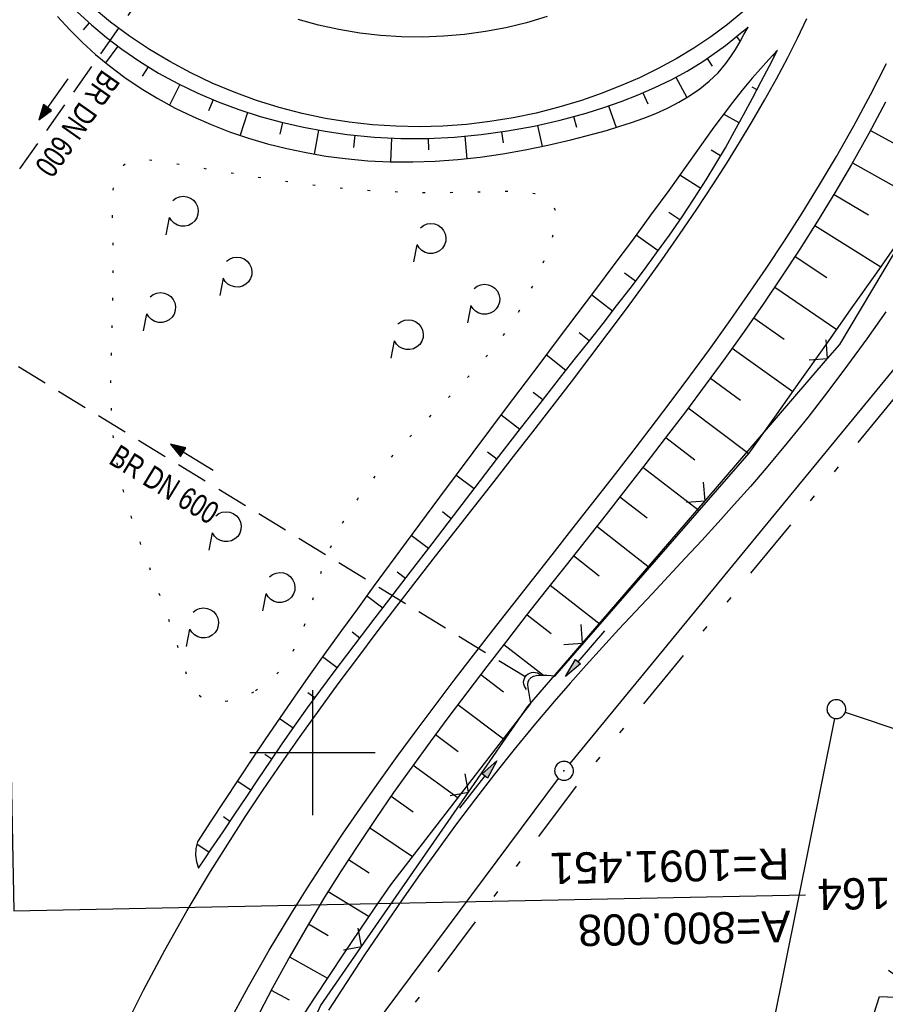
# Model space of a CAD drawing. Extents: x 510526 to 513920, y 467229 to 478797.
# Tile 132 of 256: x 510877 to 510946, y 472080 to 472159. Entities that reach past the tile are written whole.
import ezdxf

# ---------------------------------------------------------------- set-up
doc = ezdxf.new("R2010")
doc.units = 0
doc.header["$LTSCALE"] = 10
doc.header["$MEASUREMENT"] = 0
for name, pattern in [('AUSGEZOGEN', [0]), ('LT00', [0]), ('LT07', [0.22, 0.02, -0.2]), ('LT09', [0.54, 0.2, -0.1, 0.02, -0.1, 0.02, -0.1]), ('STRICHLINIE2', [0.375, 0.25, -0.125])]:
    doc.linetypes.add(name, pattern=pattern)
doc.layers.get('0').update_dxf_attribs({"linetype": 'LT00'})
for name, color, linetype in [('-EL-020', 250, 'LT00'), ('-Halt-Pfeil', 4, 'LT00'), ('-Haltung', 182, 'STRICHLINIE2'), ('-Haltungsbeschriftung', 182, 'LT00'), ('DFK_AB_L', 21, 'LT00'), ('DFK_AB_P', 7, 'LT00'), ('DFK_GZPKT', 250, 'LT00'), ('DFK_KATASTER', 250, 'LT00'), ('DFK_NUTZUNG', 250, 'LT00'), ('GEHOELZ_SYMB', 252, 'Continuous'), ('GEMARKUNGSGRENZE', 3, 'LT09'), ('PFEIL', 140, 'AUSGEZOGEN'), ('V94_AFBR_BAB', 250, 'LT00'), ('V94_BOESCH', 250, 'LT00'), ('V94_BOSCHUNG', 250, 'LT00'), ('V94_GEHOELZ', 250, 'LT07'), ('V94_GRABEN', 250, 'LT00'), ('V94_RASTER', 250, 'LT00'), ('V94_UK_DURCH', 182, 'LT00'), ('V94_ZAUN', 40, 'LT00')]:
    doc.layers.add(name, color=color, linetype=linetype)
doc.styles.add('Arial', font='ARIAL.TTF')
doc.styles.add('Haltungsbeschriftung', font='ARIAL.TTF', dxfattribs={"width": 0.75})

# ---------------------------------------------------------------- blocks, each defined once
blk = doc.blocks.new('SYMB7222')
at = {"color": 0, "linetype": 'ByBlock'}
blk.add_line((0, 0.185), (-0.11, -0.185), dxfattribs=at)
blk.add_lwpolyline([(0.25, -0.185), (0.11, -0.185), (0, 0.185)], dxfattribs=at)
blk = doc.blocks.new('SYMB7010')
at = {"color": 0, "linetype": 'ByBlock'}
for points in [[(-0.031408, 0.499213), (-0.093728, 0.49134), (-0.15457, 0.475719), (-0.212975, 0.452595), (-0.268021, 0.422333), (-0.31884, 0.385411), (-0.36463, 0.342411), (-0.40467, 0.29401), (-0.438329, 0.240973), (-0.465074, 0.184136), (-0.484486, 0.124395), (-0.496256, 0.062692), (-0.5002, 0)], [(-0.5002, 0), (-0.496256, -0.062692), (-0.484486, -0.124395), (-0.465075, -0.184136), (-0.438329, -0.240973), (-0.404671, -0.29401), (-0.36463, -0.342411), (-0.31884, -0.385411), (-0.268021, -0.422333), (-0.212975, -0.452595), (-0.154571, -0.475719), (-0.093728, -0.49134), (-0.031408, -0.499213), (0.031408, -0.499213)], [(0.5002, 0), (0.496256, 0.062692), (0.484485, 0.124395), (0.465074, 0.184136), (0.438329, 0.240973), (0.40467, 0.29401), (0.36463, 0.342411), (0.31884, 0.385411), (0.268021, 0.422333), (0.212975, 0.452595), (0.15457, 0.475719), (0.093728, 0.49134), (0.031408, 0.499213), (-0.031408, 0.499213)], [(0.031408, -0.499213), (0.093728, -0.491341), (0.15457, -0.475719), (0.212975, -0.452595), (0.268021, -0.422333), (0.31884, -0.385411), (0.36463, -0.342411), (0.404671, -0.294011), (0.438329, -0.240974), (0.465075, -0.184136), (0.484486, -0.124395), (0.496256, -0.062692), (0.500201, 0)]]:
    blk.add_lwpolyline(points, dxfattribs=at)
blk = doc.blocks.new('SYMB0003')
at = {"color": 0, "linetype": 'ByBlock'}
for p, q in [((-0.015712, 0), (0.010166, 0.012015)), ((0, -0.021257), (-0.015712, 0)), ((0.010166, 0.012015), (0, -0.021257))]:
    blk.add_line(p, q, dxfattribs=at)
for points in [[(-0.031395, 0.499013), (-0.093691, 0.491144), (-0.154509, 0.475528), (-0.21289, 0.452414), (-0.267913, 0.422164), (-0.318712, 0.385257), (-0.364484, 0.342274), (-0.404509, 0.293893), (-0.438154, 0.240877), (-0.464888, 0.184062), (-0.484292, 0.124345), (-0.496058, 0.062667), (-0.5, 0)], [(-0.5, 0), (-0.496058, -0.062667), (-0.484292, -0.124345), (-0.464888, -0.184062), (-0.438154, -0.240877), (-0.404509, -0.293893), (-0.364485, -0.342274), (-0.318712, -0.385257), (-0.267914, -0.422164), (-0.21289, -0.452414), (-0.154509, -0.475529), (-0.093691, -0.491144), (-0.031395, -0.499014), (0.031395, -0.499014)], [(0.5, 0), (0.496057, 0.062667), (0.484292, 0.124345), (0.464888, 0.184062), (0.438153, 0.240877), (0.404509, 0.293893), (0.364484, 0.342274), (0.318712, 0.385257), (0.267913, 0.422164), (0.21289, 0.452414), (0.154509, 0.475528), (0.093691, 0.491144), (0.031395, 0.499013), (-0.031395, 0.499013)], [(0.031395, -0.499014), (0.093691, -0.491144), (0.154509, -0.475529), (0.21289, -0.452414), (0.267914, -0.422164), (0.318712, -0.385257), (0.364485, -0.342274), (0.404509, -0.293893), (0.438154, -0.240877), (0.464889, -0.184062), (0.484292, -0.124345), (0.496058, -0.062667), (0.5, 0)]]:
    blk.add_lwpolyline(points, dxfattribs=at)
blk = doc.blocks.new('SYMB0024')
at = {"color": 0, "linetype": 'ByBlock'}
for p, q in [((-0.5, 0.5), (0, 0)), ((0, 0), (0.5, 0.5))]:
    blk.add_line(p, q, dxfattribs=at)
blk = doc.blocks.new('Pfreil3')
at = {"layer": 'PFEIL'}
blk.add_hatch(color=256, dxfattribs=at).paths.add_polyline_path([(-1.549, 0.273), (-1.549, -0.273), (0, 0)])
for p, q in [((-1.549, 0), (-4.831, 0)), ((-1.549, -0.273), (-1.549, 0.273)), ((-1.549, 0.273), (0, 0)), ((0, 0), (-1.549, -0.273))]:
    blk.add_line(p, q, dxfattribs=at)
blk = doc.blocks.new('SYMB1107')
at = {"color": 0, "linetype": 'ByBlock'}
for points in [[(-0.2, 0), (-0.196157, 0.039018), (-0.184776, 0.076537), (-0.166294, 0.111114), (-0.141421, 0.141421), (-0.111114, 0.166294), (-0.076537, 0.184776), (-0.039018, 0.196157), (0, 0.2)], [(0, 0.2), (0.039018, 0.196157), (0.076537, 0.184776), (0.111114, 0.166294), (0.141421, 0.141421), (0.166294, 0.111114), (0.184776, 0.076537), (0.196157, 0.039018), (0.2, 0)]]:
    blk.add_lwpolyline(points, dxfattribs=at)
blk = doc.blocks.new('GEHOELZ_SYMB')
at = {"layer": 'GEHOELZ_SYMB'}
blk.add_line((0, 0), (1.4, 0), dxfattribs=at)
blk.add_lwpolyline([(-1.388, 0.017), (-1.612, 0.221), (-1.778, 0.474), (-1.876, 0.761), (-1.898, 1.063), (-1.844, 1.361), (-1.718, 1.636), (-1.526, 1.87), (-1.282, 2.05), (-1, 2.162), (-0.7, 2.2), (-0.4, 2.162), (-0.118, 2.05), (0.126, 1.87), (0.318, 1.636), (0.444, 1.361), (0.498, 1.063), (0.476, 0.761), (0.378, 0.474), (0.212, 0.221), (-0.012, 0.017)], dxfattribs=at)
blk = doc.blocks.new('SYMB0070')
at = {"color": 0, "linetype": 'ByBlock'}
for p, q in [((-0.5, 0), (0.2, 0)), ((0.5, 0), (0.2, 0.1)), ((0.2, 0.1), (0.2, 0)), ((0.468, 0), (0.21, 0.086)), ((0.21, 0.086), (0.21, -0.086)), ((0.21, -0.086), (0.468, 0)), ((0.22, -0.072), (0.437, 0)), ((0.23, -0.058), (0.405, 0)), ((0.24, -0.045), (0.374, 0)), ((0.342, 0), (0.25, 0.031)), ((0.25, 0.031), (0.25, -0.031)), ((0.25, -0.031), (0.342, 0)), ((0.26, -0.017), (0.31, 0)), ((0.27, -0.003), (0.279, 0))]:
    blk.add_line(p, q, dxfattribs=at)
for points in [[(0.2, 0), (0.2, -0.1), (0.5, 0)], [(0.437, 0), (0.22, 0.072), (0.22, -0.072)], [(0.405, 0), (0.23, 0.058), (0.23, -0.058)], [(0.374, 0), (0.24, 0.045), (0.24, -0.045)], [(0.31, 0), (0.26, 0.017), (0.26, -0.017)], [(0.279, 0), (0.27, 0.003), (0.27, -0.003)]]:
    blk.add_lwpolyline(points, dxfattribs=at)

msp = doc.modelspace()

# ---------------------------------------------------------------- linework, layer by layer
at = {"layer": '-EL-020', "flags": 128}
msp.add_lwpolyline([(510857.009, 472104.812), (510875.793, 472105.189), (510876.151, 472087.377), (510939.369, 472088.648)], dxfattribs=at)
at = {"layer": '-Haltung'}
for p, q in [((510890.983, 472167.086), (510869.232, 472136.162)), ((510917.016, 472106.021), (510869.44, 472135.157))]:
    msp.add_line(p, q, dxfattribs=at)
at = {"layer": 'DFK_AB_L'}
for p, q in [((510920.556, 472099.13), (510951.264, 472136.53)), ((510904.198, 472077.212), (510919.632, 472097.948))]:
    msp.add_line(p, q, dxfattribs=at)
at = {"layer": 'DFK_KATASTER'}
for p, q in [((510942.541, 472103.241), (510958.939, 472097.739)), ((510941.683, 472102.745), (510932.378, 472056.395))]:
    msp.add_line(p, q, dxfattribs=at)
at = {"layer": 'GEMARKUNGSGRENZE', "ltscale": 2.5, "flags": 128}
msp.add_lwpolyline([(511338.816, 472915.913), (511340.719, 472885.882), (511337.388, 472885.57), (511309.655, 472881.528), (511259.852, 472877.768), (511252.986, 472872.448), (511243.285, 472879.226), (511234.252, 472878.215), (511233.258, 472867.438), (511216.033, 472862.714), (511207.797, 472857.961), (511191.39, 472853.613), (511190.752, 472855.636), (511140.812, 472836.029), (511125.011, 472817.797), (511083.654, 472766.593), (511031.927, 472691.269), (510996.407, 472627.328), (510946.881, 472521.115), (510931.137, 472471.162), (510904.274, 472356.963), (510903.968, 472355.512), (510901.213, 472342.303), (510941.585, 472335.037), (510971.004, 472327.668), (510993.448, 472322.391), (511002.822, 472295.217), (510981.46, 472288.086), (510979.077, 472252.27), (510975.289, 472194.983), (510973.333, 472186.399), (510968.719, 472165.904), (510952.995, 472136.274), (510921.262, 472097.626), (510905.045, 472075.837), (510893.26, 472050.556), (510892.004, 472047.859), (510887.625, 472022.351), (510889.456, 471975.295), (510899.305, 471911.874), (510912.906, 471849.007), (510930.533, 471767.721), (510947.502, 471695.56), (510972.146, 471610.023), (510987.56, 471561.132), (510988.88, 471556.962), (510998.361, 471526.879), (511023.643, 471445.762), (511025.921, 471438.309), (511028.867, 471429.142), (511055.244, 471334.955), (511075.564, 471262.687), (511076.644, 471258.867), (511081.081, 471243.062), (511102.936, 471153.981), (511126.453, 471060.173), (511143.975, 470974.853), (511146.57, 470959.094), (511159.172, 470882.632), (511171.606, 470798.752), (511182.45, 470711.367), (511193.007, 470699.758), (511193.732, 470690.194), (511187.835, 470675.545), (511194.982, 470614.953), (511207.145, 470475.088), (511207.634, 470473.853), (511218.628, 470446.187), (511282.702, 470462.387), (511261.684, 470406.378), (511258.844, 470397.918), (511238.143, 470342.746), (511229.339, 470301.994), (511223.45, 470293.888), (511221.465, 470291.064), (511213.87, 470286.717), (511168.704, 470265.706), (511166.268, 470263.992)], dxfattribs=at)
at = {"layer": 'V94_AFBR_BAB'}
for points in [[(510934.39, 472159.212), (510933.126, 472158.178), (510931.809, 472157.206), (510930.444, 472156.295), (510929.035, 472155.445), (510927.587, 472154.657), (510926.103, 472153.93), (510924.588, 472153.265), (510923.046, 472152.66), (510921.481, 472152.116), (510919.675, 472151.571), (510917.849, 472151.105), (510916.006, 472150.72), (510914.149, 472150.418), (510912.282, 472150.198), (510910.408, 472150.062), (510908.53, 472150.011), (510906.653, 472150.047), (510904.779, 472150.169), (510902.911, 472150.379), (510901.037, 472150.681), (510899.178, 472151.072), (510897.339, 472151.551), (510895.523, 472152.116), (510893.736, 472152.766), (510891.982, 472153.5), (510890.266, 472154.316), (510888.591, 472155.212), (510886.964, 472156.188), (510885.387, 472157.241), (510883.86, 472158.375), (510882.39, 472159.582)], [(510884.862, 472077.783), (510886.498, 472081.023), (510888.209, 472084.223), (510889.994, 472087.381), (510891.851, 472090.497), (510893.221, 472092.697), (510894.625, 472094.875), (510896.06, 472097.034), (510897.523, 472099.174), (510899.011, 472101.298), (510900.522, 472103.406), (510902.053, 472105.5), (510903.6, 472107.582), (510905.163, 472109.653), (510906.737, 472111.714), (510908.278, 472113.713), (510909.826, 472115.706), (510911.378, 472117.695), (510912.933, 472119.681), (510914.488, 472121.666), (510916.042, 472123.653), (510917.593, 472125.642), (510919.139, 472127.635), (510920.677, 472129.634), (510922.152, 472131.57), (510923.616, 472133.514), (510925.066, 472135.469), (510926.5, 472137.436), (510927.914, 472139.416), (510929.307, 472141.412), (510930.675, 472143.425), (510932.017, 472145.457), (510933.072, 472147.101), (510934.104, 472148.76), (510935.111, 472150.433), (510936.09, 472152.122), (510937.038, 472153.829), (510937.951, 472155.553), (510938.729, 472157.094), (510939.481, 472158.647)], [(510918.722, 472158.81), (510917.073, 472158.319), (510915.443, 472157.924), (510913.794, 472157.612), (510912.131, 472157.383), (510910.458, 472157.238), (510908.78, 472157.176), (510907.101, 472157.199), (510905.426, 472157.306), (510903.758, 472157.497), (510902.102, 472157.772), (510900.462, 472158.133), (510898.843, 472158.579)], [(510893.261, 472078.345), (510894.867, 472081.309), (510896.539, 472084.236), (510898.274, 472087.124), (510899.618, 472089.268), (510900.993, 472091.392), (510902.398, 472093.496), (510903.83, 472095.581), (510905.287, 472097.651), (510906.765, 472099.705), (510908.263, 472101.745), (510909.777, 472103.773), (510911.306, 472105.79), (510912.847, 472107.797), (510914.408, 472109.81), (510915.977, 472111.817), (510917.55, 472113.82), (510919.126, 472115.821), (510920.701, 472117.822), (510922.275, 472119.824), (510923.843, 472121.831), (510925.405, 472123.843), (510926.957, 472125.864), (510928.551, 472127.966), (510930.13, 472130.08), (510931.689, 472132.209), (510933.227, 472134.353), (510934.74, 472136.514), (510936.226, 472138.694), (510937.68, 472140.894), (510939.101, 472143.117), (510940.485, 472145.363), (510941.829, 472147.634), (510943.214, 472150.084), (510944.547, 472152.563), (510945.826, 472155.072)]]:
    msp.add_lwpolyline(points, dxfattribs=at)
at = {"layer": 'V94_BOESCH'}
for points in [[(510881.203, 472159.194), (510882.345, 472158.147), (510883.528, 472157.151), (510884.755, 472156.21), (510886.198, 472155.216), (510887.694, 472154.298), (510889.24, 472153.456), (510890.83, 472152.689), (510892.458, 472151.997), (510894.121, 472151.379), (510895.812, 472150.835), (510897.526, 472150.365), (510899.26, 472149.969), (510901.007, 472149.645), (510902.762, 472149.394), (510904.903, 472149.186), (510907.045, 472149.082), (510909.187, 472149.082), (510911.325, 472149.181), (510913.455, 472149.379), (510915.576, 472149.672), (510917.684, 472150.06), (510919.776, 472150.539), (510921.849, 472151.107), (510923.247, 472151.544), (510924.63, 472152.026), (510925.993, 472152.555), (510927.331, 472153.135), (510928.64, 472153.77), (510929.915, 472154.463), (510931.151, 472155.218), (510932.342, 472156.038), (510932.962, 472156.506), (510933.572, 472156.988), (510934.175, 472157.481), (510934.774, 472157.978)], [(510879.626, 472158.805), (510880.605, 472157.758), (510881.618, 472156.75), (510882.672, 472155.785), (510883.77, 472154.868), (510885.007, 472153.937), (510886.297, 472153.066), (510887.636, 472152.255), (510889.017, 472151.505), (510890.437, 472150.815), (510891.891, 472150.185), (510893.373, 472149.615), (510894.88, 472149.105), (510896.405, 472148.656), (510897.945, 472148.267), (510899.494, 472147.939), (510901.048, 472147.671), (510902.601, 472147.463), (510904.405, 472147.297), (510906.204, 472147.209), (510908, 472147.198), (510909.794, 472147.258), (510911.588, 472147.388), (510913.383, 472147.583), (510915.182, 472147.841), (510916.986, 472148.158), (510918.797, 472148.531), (510920.617, 472148.957), (510922.447, 472149.433), (510923.458, 472149.716), (510924.467, 472150.017), (510925.467, 472150.342), (510926.451, 472150.694), (510927.413, 472151.079), (510928.348, 472151.501), (510929.248, 472151.965), (510930.108, 472152.475), (510930.921, 472153.036), (510931.68, 472153.652), (510932.38, 472154.329), (510933.014, 472155.07), (510933.406, 472155.613), (510933.772, 472156.182), (510934.117, 472156.77), (510934.449, 472157.371), (510934.774, 472157.978)], [(510937.125, 472156.128), (510936.445, 472155.387), (510935.771, 472154.642), (510935.11, 472153.886), (510934.315, 472152.932), (510933.544, 472151.958), (510932.793, 472150.969), (510932.055, 472149.967), (510931.328, 472148.957), (510930.606, 472147.944), (510929.885, 472146.929), (510928.447, 472144.926), (510926.995, 472142.934), (510925.534, 472140.95), (510924.063, 472138.974), (510922.586, 472137.003), (510921.105, 472135.035), (510919.622, 472133.07), (510918.138, 472131.104), (510915.46, 472127.547), (510912.79, 472123.983), (510910.129, 472120.411), (510907.479, 472116.831), (510904.841, 472113.242), (510903.573, 472111.506), (510902.31, 472109.766), (510901.054, 472108.021), (510899.807, 472106.27), (510898.572, 472104.511), (510897.349, 472102.743), (510896.238, 472101.11), (510895.138, 472099.47), (510894.046, 472097.824), (510892.961, 472096.173), (510891.879, 472094.52), (510890.8, 472092.865), (510890.681, 472092.346), (510890.655, 472091.813), (510890.722, 472091.285), (510890.881, 472090.776)], [(510890.881, 472090.776), (510891.395, 472091.529), (510891.908, 472092.283), (510892.855, 472093.688), (510893.796, 472095.097), (510894.736, 472096.506), (510895.678, 472097.915), (510896.625, 472099.32), (510897.581, 472100.718), (510898.55, 472102.107), (510899.596, 472103.571), (510900.658, 472105.023), (510901.732, 472106.467), (510902.816, 472107.904), (510903.907, 472109.335), (510905.002, 472110.764), (510906.098, 472112.191), (510907.819, 472114.438), (510909.538, 472116.686), (510911.256, 472118.934), (510912.976, 472121.182), (510914.699, 472123.427), (510916.428, 472125.668), (510918.165, 472127.905), (510919.912, 472130.137), (510921.006, 472131.525), (510922.102, 472132.912), (510923.194, 472134.302), (510924.282, 472135.695), (510925.359, 472137.095), (510926.424, 472138.504), (510927.472, 472139.924), (510928.499, 472141.357), (510929.504, 472142.806), (510930.481, 472144.272), (510931.427, 472145.759), (510932.206, 472147.041), (510932.963, 472148.336), (510933.701, 472149.644), (510934.422, 472150.961), (510935.13, 472152.285), (510935.828, 472153.615), (510936.478, 472154.871), (510937.125, 472156.128)], [(510945.761, 472151.985), (510944.432, 472149.478), (510943.049, 472147.001), (510941.712, 472144.717), (510940.332, 472142.458), (510938.914, 472140.224), (510937.46, 472138.013), (510935.974, 472135.822), (510934.459, 472133.651), (510932.917, 472131.499), (510931.353, 472129.362), (510929.769, 472127.24), (510928.169, 472125.132), (510926.599, 472123.092), (510925.02, 472121.06), (510923.433, 472119.035), (510921.841, 472117.014), (510920.248, 472114.994), (510918.655, 472112.974), (510917.066, 472110.951), (510915.483, 472108.922), (510913.908, 472106.885), (510912.388, 472104.895), (510910.881, 472102.894), (510909.391, 472100.88), (510907.921, 472098.852), (510906.472, 472096.809), (510905.049, 472094.749), (510903.654, 472092.671), (510902.289, 472090.573), (510900.959, 472088.454), (510899.665, 472086.312), (510898.198, 472083.772), (510896.786, 472081.201), (510895.426, 472078.6)]]:
    msp.add_lwpolyline(points, dxfattribs=at)
at = {"layer": 'V94_BOSCHUNG'}
for p, q in [((510882.168, 472158.304), (510881.674, 472157.741)), ((510933.842, 472157.207), (510934.149, 472156.827)), ((510884.436, 472156.446), (510883.452, 472155.125)), ((510931.508, 472155.454), (510931.905, 472154.851)), ((510936.872, 472155.637), (510936.738, 472155.707)), ((510886.854, 472154.802), (510886.39, 472154.055)), ((510929.015, 472153.966), (510929.889, 472152.338)), ((510889.399, 472153.376), (510888.564, 472151.742)), ((510926.38, 472152.716), (510926.761, 472151.841)), ((510935.491, 472152.97), (510935.092, 472153.181)), ((510892.05, 472152.162), (510891.692, 472151.29)), ((510894.794, 472151.154), (510894.201, 472149.327)), ((510923.64, 472151.676), (510924.249, 472149.95)), ((510920.83, 472150.817), (510921.067, 472149.974)), ((510934.07, 472150.312), (510932.818, 472151.002)), ((510897.607, 472150.346), (510897.373, 472149.405)), ((510900.476, 472149.736), (510900.129, 472147.822)), ((510915.079, 472149.595), (510915.209, 472148.731)), ((510917.973, 472150.121), (510918.331, 472148.431)), ((510944.551, 472149.699), (510947.598, 472148.049)), ((510903.375, 472149.324), (510903.27, 472148.364)), ((510906.296, 472149.107), (510906.21, 472147.21)), ((510909.226, 472149.084), (510909.249, 472148.159)), ((510912.161, 472149.248), (510912.312, 472147.459)), ((510932.582, 472147.678), (510931.819, 472148.128)), ((510943.127, 472147.138), (510948.897, 472143.864)), ((510931.004, 472145.087), (510929.331, 472146.154)), ((510941.645, 472144.607), (510944.395, 472142.973)), ((510929.335, 472142.56), (510928.462, 472143.153)), ((510940.113, 472142.107), (510945.386, 472138.821)), ((510927.588, 472140.084), (510925.83, 472141.351)), ((510938.532, 472139.636), (510941.078, 472137.973)), ((510925.789, 472137.661), (510924.921, 472138.31)), ((510936.903, 472137.183), (510941.865, 472133.813)), ((510923.95, 472135.268), (510922.264, 472136.574)), ((510935.228, 472134.747), (510937.668, 472133.038)), ((510922.095, 472132.903), (510921.278, 472133.543)), ((510933.513, 472132.325), (510938.354, 472128.854)), ((510920.232, 472130.544), (510918.657, 472131.792)), ((510931.768, 472129.925), (510934.183, 472128.153)), ((510918.385, 472128.187), (510917.616, 472128.789)), ((510929.998, 472127.544), (510934.839, 472123.911)), ((510916.548, 472125.823), (510915.042, 472126.989)), ((510928.199, 472125.171), (510930.525, 472123.399)), ((510914.718, 472123.452), (510913.979, 472124.018)), ((510912.892, 472121.072), (510911.444, 472122.179)), ((510926.382, 472122.811), (510930.862, 472119.345)), ((510924.545, 472120.453), (510926.713, 472118.762)), ((510911.069, 472118.69), (510910.362, 472119.23)), ((510922.699, 472118.102), (510926.902, 472114.799)), ((510909.247, 472116.306), (510907.869, 472117.36)), ((510920.841, 472115.746), (510922.885, 472114.14)), ((510907.425, 472113.923), (510906.757, 472114.433)), ((510918.983, 472113.391), (510922.956, 472110.269)), ((510905.6, 472111.542), (510904.316, 472112.524)), ((510917.123, 472111.024), (510919.057, 472109.517)), ((510903.774, 472109.161), (510903.162, 472109.629)), ((510915.271, 472108.649), (510918.432, 472106.206)), ((510901.964, 472106.775), (510900.794, 472107.658)), ((510913.428, 472106.259), (510915.256, 472104.871)), ((510900.18, 472104.373), (510899.618, 472104.787)), ((510911.608, 472103.862), (510915.258, 472101.115)), ((510898.438, 472101.947), (510897.337, 472102.726)), ((510909.804, 472101.441), (510911.62, 472100.098)), ((510896.738, 472099.486), (510896.194, 472099.86)), ((510908.027, 472099), (510911.615, 472096.395)), ((510895.066, 472097), (510893.987, 472097.733)), ((510906.271, 472096.521), (510908.037, 472095.285)), ((510893.401, 472094.504), (510892.87, 472094.865)), ((510904.553, 472094.017), (510907.99, 472091.699)), ((510891.726, 472092.015), (510890.747, 472092.68)), ((510902.872, 472091.476), (510904.528, 472090.413)), ((510901.244, 472088.914), (510904.507, 472086.903)), ((510899.669, 472086.319), (510901.253, 472085.383)), ((510898.153, 472083.691), (510901.184, 472081.976)), ((510896.695, 472081.031), (510898.126, 472080.258))]:
    msp.add_line(p, q, dxfattribs=at)
at = {"layer": 'V94_GEHOELZ', "linetype": 'LT07', "flags": 128}
msp.add_lwpolyline([(510895.286, 472104.843), (510894.788, 472104.599), (510894.266, 472104.389), (510893.732, 472104.222), (510893.199, 472104.105), (510892.677, 472104.048), (510892.178, 472104.057), (510891.716, 472104.142), (510891.301, 472104.311), (510890.95, 472104.561), (510890.649, 472104.887), (510890.389, 472105.276), (510890.163, 472105.718), (510889.964, 472106.201), (510889.785, 472106.712), (510889.617, 472107.241), (510889.454, 472107.775), (510889.034, 472109.093), (510888.6, 472110.375), (510888.156, 472111.624), (510887.709, 472112.842), (510887.263, 472114.034), (510886.825, 472115.202), (510886.399, 472116.349), (510885.992, 472117.479), (510885.609, 472118.594), (510885.254, 472119.698), (510884.935, 472120.793), (510884.655, 472121.884), (510884.421, 472122.973), (510884.234, 472124.079), (510884.094, 472125.19), (510883.996, 472126.31), (510883.933, 472127.441), (510883.902, 472128.588), (510883.895, 472129.755), (510883.908, 472130.944), (510883.935, 472132.16), (510883.97, 472133.406), (510884.008, 472134.685), (510884.044, 472136.002), (510884.072, 472137.359), (510884.086, 472138.761), (510884.081, 472140.211), (510884.052, 472141.713), (510884.032, 472142.387), (510884.014, 472143.061), (510884.01, 472143.724), (510884.027, 472144.363), (510884.074, 472144.969), (510884.161, 472145.529), (510884.297, 472146.034), (510884.491, 472146.471), (510884.751, 472146.83), (510885.088, 472147.099), (510885.47, 472147.262), (510885.913, 472147.351), (510886.405, 472147.38), (510886.934, 472147.36), (510887.488, 472147.304), (510888.055, 472147.225), (510888.625, 472147.134), (510889.987, 472146.91), (510891.297, 472146.692), (510892.56, 472146.482), (510893.783, 472146.28), (510894.973, 472146.087), (510896.136, 472145.903), (510897.28, 472145.73), (510898.41, 472145.569), (510899.533, 472145.42), (510900.656, 472145.284), (510901.785, 472145.161), (510902.928, 472145.054), (510904.09, 472144.961), (510905.279, 472144.885), (510906.5, 472144.827), (510907.761, 472144.786), (510909.068, 472144.763), (510910.428, 472144.761), (510911.847, 472144.778), (510913.332, 472144.817), (510914.002, 472144.84), (510914.676, 472144.86), (510915.342, 472144.87), (510915.992, 472144.863), (510916.615, 472144.833), (510917.201, 472144.772), (510917.738, 472144.674), (510918.218, 472144.531), (510918.63, 472144.337), (510918.963, 472144.085), (510919.207, 472143.767), (510919.355, 472143.385), (510919.416, 472142.944), (510919.403, 472142.452), (510919.326, 472141.921), (510919.194, 472141.36), (510919.02, 472140.78), (510918.813, 472140.191), (510918.585, 472139.603), (510918.346, 472139.027), (510917.957, 472138.141), (510917.564, 472137.305), (510917.164, 472136.514), (510916.755, 472135.761), (510916.333, 472135.042), (510915.896, 472134.349), (510915.44, 472133.677), (510914.963, 472133.02), (510914.246, 472132.105), (510913.487, 472131.206), (510912.693, 472130.318), (510911.87, 472129.437), (510911.025, 472128.561), (510910.165, 472127.685), (510909.298, 472126.806), (510908.429, 472125.92), (510907.566, 472125.024), (510906.716, 472124.113), (510905.885, 472123.184), (510905.08, 472122.233), (510904.308, 472121.257), (510903.576, 472120.252), (510902.891, 472119.215), (510902.259, 472118.141), (510901.688, 472117.027), (510901.184, 472115.869), (510900.881, 472115.054), (510900.603, 472114.223), (510900.341, 472113.382), (510900.088, 472112.538), (510899.834, 472111.698), (510899.57, 472110.867), (510899.287, 472110.051), (510898.976, 472109.257), (510898.63, 472108.492), (510898.237, 472107.761), (510897.791, 472107.071), (510897.281, 472106.427), (510896.7, 472105.837), (510896.038, 472105.307), (510895.286, 472104.843)], close=True, dxfattribs=at)
at = {"layer": 'V94_GRABEN'}
for points in [[(510898.957, 472078.548), (510900.138, 472080.383), (510901.337, 472082.206), (510902.55, 472084.02), (510903.774, 472085.828), (510905.005, 472087.631), (510906.24, 472089.432), (510917.428, 472103.926), (510917.378, 472104.238), (510917.326, 472104.559), (510917.268, 472104.9), (510917.224, 472105.171), (510917.2, 472105.439), (510917.221, 472105.684), (510917.31, 472105.886), (510917.453, 472106.012), (510917.643, 472106.101), (510917.862, 472106.158), (510918.091, 472106.19), (510918.423, 472106.207), (510918.739, 472106.195), (510919.044, 472106.163), (510919.344, 472106.122), (510934.861, 472123.936), (510936.904, 472126.811), (510938.946, 472129.689), (510940.986, 472132.569), (510943.023, 472135.455), (510945.054, 472138.347), (510947.08, 472141.247)], [(510945.778, 472135.219), (510944.264, 472133.076), (510942.721, 472130.956), (510941.148, 472128.86), (510939.542, 472126.79), (510937.901, 472124.749), (510936.224, 472122.738), (510934.96, 472121.272), (510933.678, 472119.82), (510932.382, 472118.382), (510931.073, 472116.953), (510929.756, 472115.531), (510928.434, 472114.113), (510927.109, 472112.698), (510925.785, 472111.281), (510924.465, 472109.861), (510923.153, 472108.435), (510921.85, 472107), (510920.561, 472105.553), (510919.288, 472104.092), (510917.673, 472102.183), (510916.089, 472100.248), (510914.534, 472098.289), (510913.006, 472096.308), (510911.503, 472094.307), (510910.023, 472092.289), (510908.564, 472090.255), (510907.125, 472088.208), (510905.625, 472086.036), (510904.149, 472083.849), (510902.697, 472081.646), (510901.273, 472079.425)]]:
    msp.add_lwpolyline(points, dxfattribs=at)
at = {"layer": 'V94_RASTER'}
for p, q in [((510900, 472105), (510900, 472095)), ((510904.999, 472100), (510894.999, 472100))]:
    msp.add_line(p, q, dxfattribs=at)
at = {"layer": 'V94_ZAUN'}
for p, q in [((510931.339, 472120.125), (510941.126, 472131.492)), ((510921.551, 472108.758), (510931.339, 472120.125)), ((510903.916, 472084.525), (510912.454, 472096.858))]:
    msp.add_line(p, q, dxfattribs=at)
for points in [[(510941.126, 472131.492), (510942.097, 472132.619), (510949.018, 472144.225)], [(510912.454, 472096.858), (510917.169, 472103.669), (510921.551, 472108.758)], [(510896.852, 472071.36), (510900.627, 472079.773), (510903.916, 472084.525)]]:
    msp.add_lwpolyline(points, dxfattribs=at)

# ---------------------------------------------------------------- block references
at = {"layer": '-Halt-Pfeil', "yscale": 4, "zscale": 4}
for p, xscale, rotation in [((510879.289, 472152.199), 3.999999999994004, 234.8769639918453), ((510890.351, 472123.598), 4.000000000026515, 148.5152039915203)]:
    msp.add_blockref('SYMB0070', p, dxfattribs=dict(at, xscale=xscale, rotation=rotation))
at = {"layer": 'DFK_AB_P', "xscale": 1.499999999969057, "yscale": 1.5, "zscale": 1.5, "rotation": 251.2881100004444}
msp.add_blockref('SYMB0003', (510920.08, 472098.55), dxfattribs=at)
at = {"layer": 'DFK_GZPKT', "xscale": 1.499999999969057, "yscale": 1.5, "zscale": 1.5, "rotation": 251.2881100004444}
msp.add_blockref('SYMB7010', (510941.83, 472103.48), dxfattribs=at)
at = {"layer": 'DFK_NUTZUNG', "xscale": 10, "yscale": 10, "zscale": 10, "rotation": 251.28826}
msp.add_blockref('SYMB7222', (510947.39, 472080.96), dxfattribs=at)
at = {"layer": 'GEHOELZ_SYMB'}
for p, rotation in [((510888.552, 472142.757), 259.0065000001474), ((510908.334, 472140.587), 259.0065000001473), ((510892.845, 472137.9), 259.0065000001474), ((510912.627, 472135.729), 259.0065000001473), ((510886.742, 472135.066), 259.0065000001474), ((510906.524, 472132.896), 259.0065000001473), ((510891.98, 472117.559), 259.0065000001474), ((510896.274, 472112.701), 259.0065000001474), ((510890.171, 472109.867), 259.0065000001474)]:
    msp.add_blockref('GEHOELZ_SYMB', p, dxfattribs=dict(at, rotation=rotation))
at = {"layer": 'PFEIL'}
for p, rotation in [((510920.184, 472106.095), 229.1307850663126), ((510914.716, 472099.357), 51.72237265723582)]:
    msp.add_blockref('Pfreil3', p, dxfattribs=dict(at, rotation=rotation))
at = {"layer": 'V94_UK_DURCH', "xscale": 4.000000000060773, "yscale": 4, "zscale": 4, "rotation": 45.36120984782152}
msp.add_blockref('SYMB1107', (510917.655, 472105.629), dxfattribs=at)
at = {"layer": 'V94_ZAUN', "yscale": 2.099999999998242, "zscale": 2.1}
for p, xscale, rotation in [((510941.126, 472131.492), 2.100000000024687, 49.26772399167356), ((510931.339, 472120.125), 2.100000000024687, 49.26772399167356), ((510921.551, 472108.758), 2.100000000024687, 49.26772399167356), ((510912.454, 472096.858), 2.100000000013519, 55.30873399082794), ((510903.916, 472084.525), 2.100000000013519, 55.30873399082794)]:
    msp.add_blockref('SYMB0024', p, dxfattribs=dict(at, xscale=xscale, rotation=rotation))

# ---------------------------------------------------------------- texts
at = {"layer": '-EL-020', "style": 'Arial'}
for s, p in [('R=1091.451', (510938.044, 472092.372)), (' km 153+349.164', (510967.389, 472090.462)), ('A=800.008', (510938.144, 472087.373))]:
    msp.add_text(s, height=2.5, rotation=-178.84653, dxfattribs=at).set_placement(p)
at = {"layer": '-Haltungsbeschriftung', "style": 'Haltungsbeschriftung', "width": 0.75}
for rotation, p in [(234.87696, (510883.223, 472154.661)), (328.5152, (510883.627, 472123.155))]:
    msp.add_text('BR DN 600', height=1.8, rotation=rotation, dxfattribs=at).set_placement(p)

doc.saveas('drawing.dxf')
